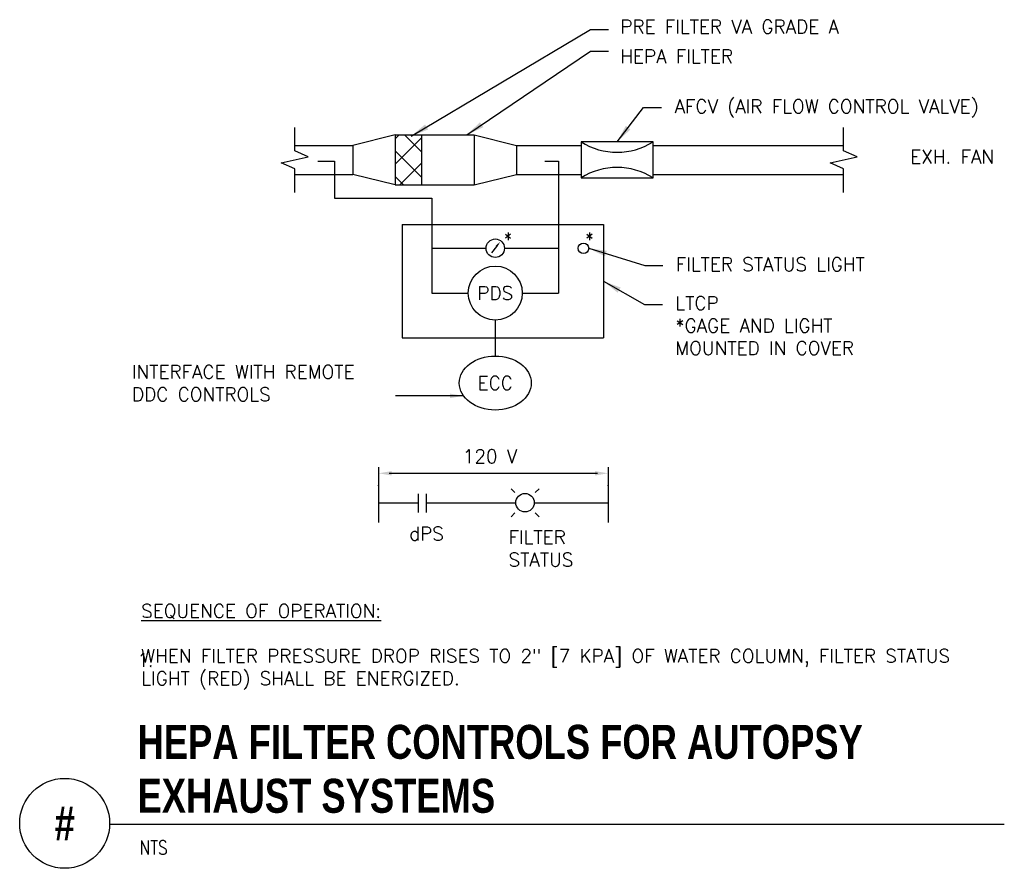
# Model space of a CAD drawing. Header units: inches. Extents: x 0.34 to 7.18, y 0.19 to 6.08.
import ezdxf
from ezdxf.enums import TextEntityAlignment as Align

# ---------------------------------------------------------------- set-up
doc = ezdxf.new("R2010")
doc.units = ezdxf.units.IN
doc.header["$MEASUREMENT"] = 0
doc.header["$PDSIZE"] = -1
for name, color, linetype in [('M-DETL-DIMS', 2, 'Continuous'), ('M-DETL-HEVY', 5, 'Continuous'), ('M-DETL-MEDM', 4, 'Continuous'), ('M-DETL-TEXT', 2, 'Continuous'), ('M-DETL-THIN', 2, 'Continuous')]:
    doc.layers.add(name, color=color, linetype=linetype)
doc.styles.add('BOLD', font='bold.shx', dxfattribs={"width": 0.9})
doc.styles.add('Romans', font='romans.shx')
doc.dimstyles.new('VA-Dims', dxfattribs={"dimtxt": 0.09375, "dimasz": 0.09375, "dimexe": 0.09375, "dimexo": 0.03125, "dimgap": 0.02, "dimtad": 1, "dimdec": 5, "dimzin": 0, "dimdsep": 46, "dimlunit": 4, "dimtxsty": 'Romans', "dimblk": 'ARCHTICK', "dimcen": 0.09375, "dimclrd": 256, "dimclre": 256, "dimclrt": 256, "dimadec": 0, "dimazin": 0, "dimtfac": 1, "dimtdec": 5, "dimtofl": 0, "dimtmove": 0, "dimatfit": 3, "dimfxl": 1, "dimfrac": 2, "dimtolj": 1, "dimtzin": 0, "dimlwd": -1, "dimlwe": -1, "dimarcsym": 0})
doc.dimstyles.new('VA-Lead', dxfattribs={"dimtxt": 0.09375, "dimasz": 0.125, "dimexe": 0.125, "dimexo": 0.03125, "dimgap": 0.02, "dimtad": 1, "dimdec": 5, "dimzin": 0, "dimdsep": 46, "dimlunit": 4, "dimtxsty": 'Romans', "dimcen": 0.125, "dimclrd": 256, "dimclre": 256, "dimclrt": 256, "dimadec": 0, "dimazin": 0, "dimtfac": 1, "dimtdec": 5, "dimtofl": 0, "dimtmove": 0, "dimatfit": 3, "dimfxl": 1, "dimfrac": 2, "dimtolj": 1, "dimtzin": 0, "dimlwd": -1, "dimlwe": -1, "dimarcsym": 0})

# ---------------------------------------------------------------- blocks, each defined once
blk = doc.blocks.new('_ArchTick')
at = {"color": 0, "linetype": 'ByBlock', "const_width": 0.15}
blk.add_lwpolyline([(-0.5, -0.5), (0.5, 0.5)], dxfattribs=at)

msp = doc.modelspace()

# ---------------------------------------------------------------- hatches: boundary and pattern name
at = {"layer": 'M-DETL-THIN'}
h = msp.add_hatch(dxfattribs=at)
h.set_pattern_fill('ANSI37', color=256, style=0)
h.set_pattern_definition([(45, (-0.36667, 0), (-0.0883883, 0.0883883), []), (135, (-0.36667, 0), (-0.0883883, -0.0883883), [])])
h.paths.add_polyline_path([(3.1291, 5.285), (2.9458, 5.285), (2.9458, 4.9367), (3.1291, 4.9367)])

# ---------------------------------------------------------------- linework, layer by layer
at = {"layer": 'M-DETL-DIMS'}
msp.add_lwpolyline([(4.239, 4.9859), (4.739, 4.9859), (4.739, 5.2359), (4.239, 5.2359)], close=True, dxfattribs=at)
for centre, start, end in [((4.489, 5.6319), 237.73883, 302.26117), ((4.489, 4.5898), 57.73883, 122.26117)]:
    msp.add_arc(centre, 0.4684, start, end, dxfattribs=at)
at = {"layer": 'M-DETL-HEVY'}
for p, q in [((2.9458, 5.285), (2.6524, 5.2117)), ((2.9458, 5.285), (3.4958, 5.285)), ((2.9458, 5.285), (2.9458, 4.9367)), ((3.1291, 5.285), (3.1291, 4.9367)), ((3.4958, 5.285), (3.4958, 4.9367)), ((3.4958, 5.285), (3.7891, 5.2117)), ((2.2491, 5.2117), (2.6524, 5.2117)), ((2.6524, 5.2117), (2.6524, 5.01)), ((3.7891, 5.2117), (4.239, 5.2117)), ((3.7891, 5.2117), (3.7891, 5.01)), ((4.739, 5.2117), (6.0624, 5.2117)), ((2.2491, 5.01), (2.6524, 5.01)), ((2.9458, 4.9367), (2.6524, 5.01)), ((3.4958, 4.9367), (3.7891, 5.01)), ((3.7891, 5.01), (4.239, 5.01)), ((4.739, 5.01), (6.0624, 5.01)), ((2.9458, 4.9367), (3.4958, 4.9367)), ((2.9958, 4.6617), (2.9958, 3.8734)), ((2.9958, 4.6617), (4.3941, 4.6617)), ((4.3941, 4.6617), (4.3941, 3.8734)), ((2.9958, 3.8734), (4.3941, 3.8734)), ((2.8317, 2.8487), (2.8317, 2.8499))]:
    msp.add_line(p, q, dxfattribs=at)
msp.add_point((2.8317, 2.8482), dxfattribs=at)
at = {"layer": 'M-DETL-MEDM'}
for p, q in [((2.4083, 5.1017), (2.5241, 5.1017)), ((2.5241, 5.1017), (2.5241, 4.845)), ((3.9859, 5.1017), (4.0824, 5.1017)), ((4.0824, 5.1017), (4.0824, 4.185)), ((2.5241, 4.845), (3.2024, 4.845)), ((3.2024, 4.845), (3.2024, 4.185)), ((3.2024, 4.4967), (3.5783, 4.4967)), ((3.6504, 4.5085), (3.6167, 4.465)), ((3.7066, 4.4967), (4.0824, 4.4967)), ((3.2024, 4.185), (3.4549, 4.185)), ((3.8299, 4.185), (4.0824, 4.185)), ((3.6424, 3.9975), (3.6424, 3.7475)), ((3.7519, 2.8256), (3.7779, 2.7996)), ((3.9205, 2.7996), (3.9464, 2.8256)), ((3.1067, 2.7891), (3.1067, 2.6609)), ((3.1617, 2.7891), (3.1617, 2.6609)), ((2.8317, 2.7283), (3.1067, 2.7283)), ((3.1617, 2.7283), (3.785, 2.7283)), ((3.9133, 2.7283), (4.4267, 2.7283)), ((3.7519, 2.6311), (3.7779, 2.657)), ((3.9205, 2.657), (3.9464, 2.6311))]:
    msp.add_line(p, q, dxfattribs=at)
for centre, radius in [((3.6424, 4.4967), 0.0642), ((4.2551, 4.4962), 0.0367), ((3.6424, 4.185), 0.1875), ((3.8492, 2.7283), 0.0642)]:
    msp.add_circle(centre, radius, dxfattribs=at)
msp.add_ellipse((3.6424, 3.56), major_axis=(-0.25, 0), ratio=0.75, start_param=-3.141592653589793, end_param=3.141592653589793, dxfattribs=at)
msp.add_solid([(3.6446, 4.513), (3.6562, 4.504), (3.6774, 4.5432)], dxfattribs=at)
at = {"layer": 'M-DETL-TEXT'}
for p, q in [((2.905, 2.9326), (4.3533, 2.9326)), ((4.4267, 2.8487), (4.4267, 2.8499)), ((0.9628, 0.4951), (7.1796, 0.4951))]:
    msp.add_line(p, q, dxfattribs=at)
for points in [[(2.2491, 4.885), (2.2491, 5.0479), (2.1554, 5.0899), (2.3428, 5.1319), (2.2491, 5.1739), (2.2491, 5.3367)], [(6.0624, 4.885), (6.0624, 5.0479), (5.9687, 5.0899), (6.1562, 5.1319), (6.0624, 5.1739), (6.0624, 5.3367)]]:
    msp.add_lwpolyline(points, dxfattribs=at)
msp.add_lwpolyline([(6.4691, 5.1186, 0, 0.0313, 0), (6.3753, 5.1186, 0, 0, 0), (6.2082, 5.1186, 0, 0, 0)], format="xyseb", dxfattribs=at)
msp.add_circle((0.6503, 0.5), 0.3125, dxfattribs=at)
msp.add_point((4.4267, 2.8482), dxfattribs=at)
msp.add_point((4.4267, 2.8482), dxfattribs=at)
for points in [[(2.9233, 2.9479), (2.9233, 2.9173), (2.8317, 2.9326)], [(4.335, 2.9479), (4.335, 2.9173), (4.4267, 2.9326)]]:
    msp.add_solid(points, dxfattribs=at)
at = {"layer": 'M-DETL-THIN'}
for p, q in [((2.8317, 2.9758), (2.8317, 2.5908)), ((4.4267, 2.9758), (4.4267, 2.5908))]:
    msp.add_line(p, q, dxfattribs=at)

# ---------------------------------------------------------------- texts
at = {"layer": 'M-DETL-TEXT'}
for s, height, style, width, p in [('*', 0.0938, 'Romans', 0.9, (3.702, 4.5133)), ('*', 0.0938, 'Romans', 0.9, (4.268, 4.5133)), ('1.', 0.09375, 'Romans', 0.9, (1.1576, 1.5887)), ('HEPA FILTER CONTROLS FOR AUTOPSY ', 0.23622, 'BOLD', 0.8, (1.1564, 0.9482)), ('EXHAUST SYSTEMS', 0.23622, 'BOLD', 0.8, (1.1564, 0.5732)), ('NTS', 0.09843, 'Romans', 0.8, (1.1703, 0.2834))]:
    msp.add_text(s, height=height, dxfattribs=dict(at, style=style, width=width)).set_placement(p)
at = {"layer": 'M-DETL-TEXT', "style": 'Romans'}
for s, p in [('PDS', (3.6424, 4.185)), ('ECC', (3.6424, 3.56))]:
    msp.add_text(s, height=0.09375, dxfattribs=at).set_placement(p, align=Align.MIDDLE_CENTER)
at = {"layer": 'M-DETL-TEXT', "style": 'BOLD', "width": 0.8}
msp.add_text('#', height=0.2362, dxfattribs=at).set_placement((0.6503, 0.5), align=Align.MIDDLE)
at = {"layer": 'M-DETL-TEXT', "char_height": 0.09375, "style": 'Romans'}
for s, insert, width, attachment_point in [('PRE FILTER VA GRADE A ', (4.5111, 6.0833), 2.552173, 1), ('HEPA FILTER', (4.5111, 5.8774), 1.215378, 1), ('AFCV (AIR FLOW CONTROL VALVE)', (4.8882, 5.5294), 2.503557, 1), ('EXH. FAN', (6.5257, 5.1798), 1, 1), ('FILTER STATUS LIGHT ', (4.8965, 4.4318), 1.557413, 1), ('LTCP\\P*GAGE AND LIGHT MOUNTED IN COVER', (4.8934, 4.1621), 1.465229, 1), ('INTERFACE WITH REMOTE DDC CONTROLS ', (1.1177, 3.6842), 1.707953, 1), ('120 V', (3.6059, 3.0969), 0.526654, 2), ('dPS', (3.0434, 2.5603), 0.216964, 1), ('FILTER STATUS', (3.7347, 2.5351), 0.425893, 1), ('{\\LSEQUENCE OF OPERATION:}\\P{\\L\\P}WHEN FILTER PRESSURE DROP RISES TO 2" [7 KPA] OF WATER COLUMN, FILTER STATUS LIGHT (RED) SHALL BE ENERGIZED.', (1.1817, 2.0231), 6.229432, 1)]:
    msp.add_mtext(s, dxfattribs=dict(at, insert=insert, width=width, attachment_point=attachment_point))

# ---------------------------------------------------------------- leaders
at = {"layer": 'M-DETL-TEXT'}
for points in [[(3.0574, 5.2754), (4.3045, 6.0174), (4.4295, 6.0174)], [(3.4443, 5.285), (4.3045, 5.8663), (4.4295, 5.8663)], [(4.489, 5.2359), (4.6731, 5.4739), (4.7981, 5.4739)], [(4.2918, 4.4962), (4.6814, 4.3763), (4.8064, 4.3763)], [(4.3941, 4.2675), (4.6783, 4.1066), (4.8033, 4.1066)]]:
    msp.add_leader(points, dimstyle='VA-Lead', override={"dimtad": 0}, dxfattribs=at)
at = {"layer": 'M-DETL-THIN'}
msp.add_leader([(3.4226, 3.4708), (2.9497, 3.4708)], dimstyle='VA-Dims', override={"dimgap": 0.02, "dimtad": 0}, dxfattribs=at)

doc.saveas('drawing.dxf')
